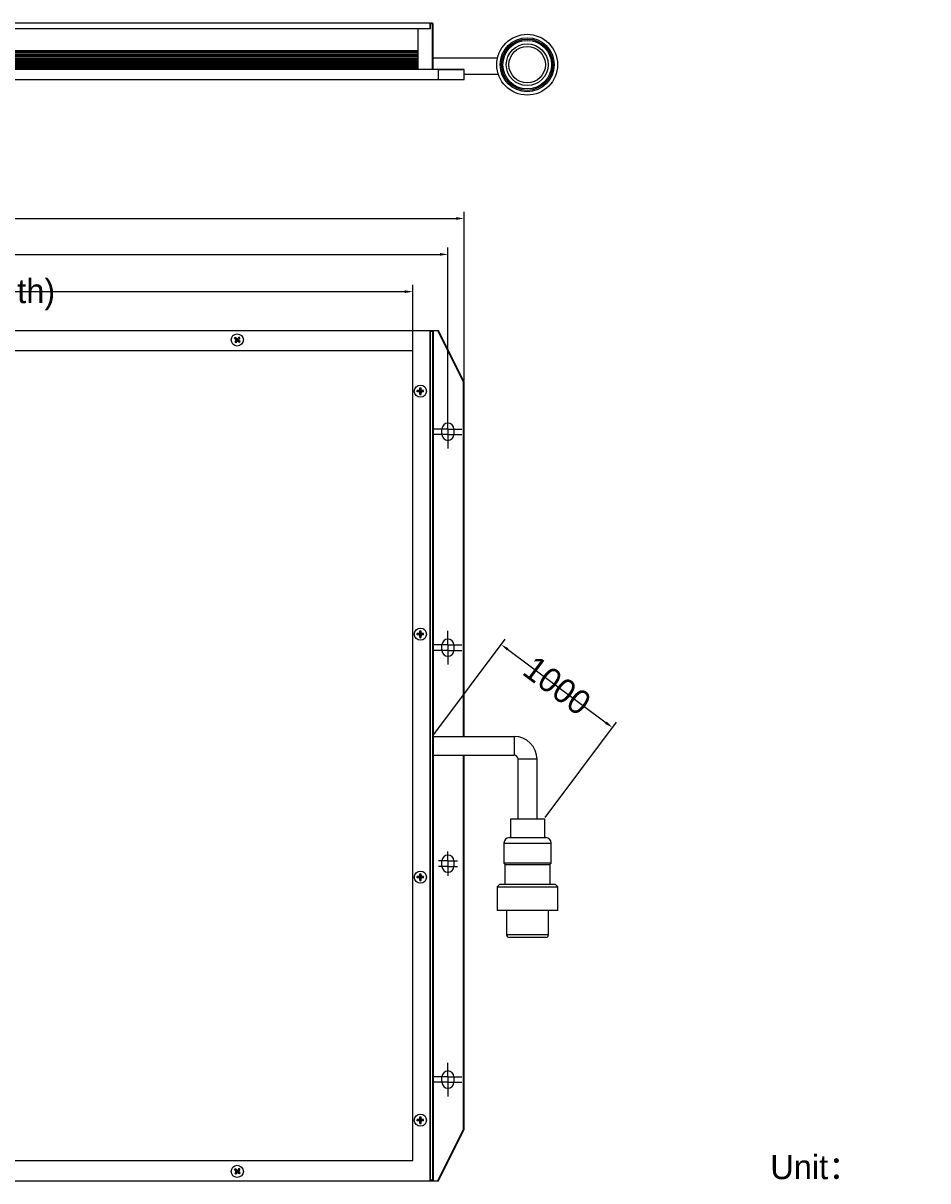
# Model space of a CAD drawing. Header units: millimetres. Extents: x 63 to 733, y 50 to 500.
# Tile 2 of 2: x 398 to 733, y 71 to 500. Entities that reach past the tile are written whole.
import ezdxf

# ---------------------------------------------------------------- set-up
doc = ezdxf.new("R2010")
doc.units = ezdxf.units.MM
doc.header["$LTSCALE"] = 46.255
doc.header["$PDMODE"] = 3
doc.header["$PDSIZE"] = 8
doc.linetypes.add('CENTER', pattern=[0.6, 0.375, -0.075, 0.075, -0.075])
doc.layers.get('0').update_dxf_attribs({"linetype": 'CONTINUOUS'})
doc.layers.get('Defpoints').update_dxf_attribs({"linetype": 'CONTINUOUS'})
for name, color, linetype in [('00_COMPONENTS', 7, 'CONTINUOUS'), ('03_ALL_AXES', 7, 'CONTINUOUS'), ('05_ALL_CURVES', 7, 'CONTINUOUS'), ('50_ALL_DETAILS', 7, 'CONTINUOUS'), ('51__DRAFT_DIMS', 7, 'CONTINUOUS')]:
    doc.layers.add(name, color=color, linetype=linetype)
doc.styles.get("Standard").update_dxf_attribs({"font": 'simfang.ttf'})
doc.dimstyles.new('DIMSTYLE_1', dxfattribs={"dimtxt": 3, "dimasz": 3, "dimexe": 2.5, "dimexo": 0.5, "dimgap": 0.75, "dimtad": 1, "dimdsep": 46, "dimtxsty": 'STANDARD', "dimblk": '_FILLED', "dimblk1": '_FILLED', "dimblk2": '_FILLED', "dimcen": 0.09, "dimclrt": 3, "dimazin": 2, "dimtp": 0.3, "dimtm": 0.3, "dimtfac": 1, "dimtofl": 0, "dimtmove": 0, "dimatfit": 3, "dimldrblk": '_FILLED', "dimfxl": 1, "dimtolj": 1, "dimarcsym": 0})
doc.dimstyles.new('DIMSTYLE_2', dxfattribs={"dimtxt": 3, "dimasz": 3, "dimexe": 2.5, "dimexo": 0.5, "dimgap": 0.75, "dimtad": 1, "dimdsep": 46, "dimtxsty": 'STANDARD', "dimblk": '_FILLED', "dimblk1": '_FILLED', "dimblk2": '_FILLED', "dimcen": 0.09, "dimclrt": 3, "dimazin": 2, "dimtp": 0.5, "dimtm": 0.5, "dimtfac": 1, "dimtofl": 0, "dimtmove": 0, "dimatfit": 3, "dimldrblk": '_FILLED', "dimfxl": 1, "dimtolj": 1, "dimarcsym": 0})
doc.dimstyles.new('DIMSTYLE_3', dxfattribs={"dimtxt": 3, "dimasz": 3, "dimexe": 2.5, "dimexo": 0.5, "dimgap": 0.75, "dimtad": 1, "dimdsep": 46, "dimtxsty": 'STANDARD', "dimblk": '_FILLED', "dimblk1": '_FILLED', "dimblk2": '_FILLED', "dimcen": 0.09, "dimclrt": 3, "dimazin": 2, "dimtp": 0.8, "dimtm": 0.8, "dimtfac": 1, "dimtofl": 0, "dimtmove": 0, "dimatfit": 3, "dimldrblk": '_FILLED', "dimfxl": 1, "dimtolj": 1, "dimarcsym": 0})

# ---------------------------------------------------------------- blocks, each defined once
blk = doc.blocks.new('_FILLED')
at = {"color": 0, "linetype": 'ByBlock'}
blk.add_solid([(0, 0), (-1, 0.17), (-1, -0.17)], dxfattribs=at)
blk = doc.blocks.new('*D42')
at = {"layer": '51__DRAFT_DIMS', "color": 0, "lineweight": -2}
for p, q in [((142.62, 378.47), (142.62, 402.61)), ((145.62, 400.11), (539.62, 400.11)), ((542.62, 378.47), (542.62, 402.61))]:
    blk.add_line(p, q, dxfattribs=at)
at = {"layer": 'Defpoints', "color": 0}
for p in [(542.62, 400.11), (142.62, 377.97), (542.62, 377.97)]:
    blk.add_point(p, dxfattribs=at)
at = {"layer": '51__DRAFT_DIMS', "color": 0, "linetype": 'ByBlock', "lineweight": -2, "xscale": 3, "yscale": 3, "zscale": 3, "rotation": 180}
blk.add_blockref('_FILLED', (142.62, 400.11), dxfattribs=at)
at = {"layer": '51__DRAFT_DIMS', "color": 0, "linetype": 'ByBlock', "lineweight": -2, "xscale": 3, "yscale": 3, "zscale": 3}
blk.add_blockref('_FILLED', (542.62, 400.11), dxfattribs=at)
at = {"layer": '51__DRAFT_DIMS', "color": 3, "insert": (342.62, 409.36), "char_height": 3, "attachment_point": 2, "line_spacing_factor": 0.9}
blk.add_mtext('\\A1;\\A1;\\P{\\fFZLanTingHei-R-GBK|b0|i0|c134|p2;\\H3x;\\C0;400(\\f方正兰亭黑_GBK|b0|i0|c134|p0;\\C256;Emitting area length\\fFZLanTingHei-R-GBK|b0|i0|c134|p2;\\C0;)}', dxfattribs=at)
blk = doc.blocks.new('*D44')
at = {"layer": '51__DRAFT_DIMS', "color": 0, "lineweight": -2}
for p, q in [((123.62, 367.17), (123.62, 429.72)), ((561.62, 367.17), (561.62, 429.72)), ((126.62, 427.22), (558.62, 427.22))]:
    blk.add_line(p, q, dxfattribs=at)
at = {"layer": 'Defpoints', "color": 0}
for p in [(561.62, 427.22), (123.62, 366.67), (561.62, 366.67)]:
    blk.add_point(p, dxfattribs=at)
at = {"layer": '51__DRAFT_DIMS', "color": 0, "linetype": 'ByBlock', "lineweight": -2, "xscale": 3, "yscale": 3, "zscale": 3, "rotation": 180}
blk.add_blockref('_FILLED', (123.62, 427.22), dxfattribs=at)
at = {"layer": '51__DRAFT_DIMS', "color": 0, "linetype": 'ByBlock', "lineweight": -2, "xscale": 3, "yscale": 3, "zscale": 3}
blk.add_blockref('_FILLED', (561.62, 427.22), dxfattribs=at)
at = {"layer": '51__DRAFT_DIMS', "color": 3, "insert": (342.54, 431.97), "char_height": 3, "attachment_point": 2, "line_spacing_factor": 0.9}
blk.add_mtext('\\A1;\\A1;{\\fFZLanTingHei-R-GBK|b0|i0|c134|p2;\\H3x;\\C0;438}', dxfattribs=at)
blk = doc.blocks.new('*D48')
at = {"layer": '51__DRAFT_DIMS', "color": 0, "lineweight": -2}
for p, q in [((129.62, 353.78), (129.62, 416.42)), ((555.62, 354.07), (555.62, 416.42)), ((132.62, 413.92), (552.62, 413.92))]:
    blk.add_line(p, q, dxfattribs=at)
at = {"layer": 'Defpoints', "color": 0}
for p in [(555.62, 413.92), (129.62, 353.28), (555.62, 353.57)]:
    blk.add_point(p, dxfattribs=at)
at = {"layer": '51__DRAFT_DIMS', "color": 0, "linetype": 'ByBlock', "lineweight": -2, "xscale": 3, "yscale": 3, "zscale": 3, "rotation": 180}
blk.add_blockref('_FILLED', (129.62, 413.92), dxfattribs=at)
at = {"layer": '51__DRAFT_DIMS', "color": 0, "linetype": 'ByBlock', "lineweight": -2, "xscale": 3, "yscale": 3, "zscale": 3}
blk.add_blockref('_FILLED', (555.62, 413.92), dxfattribs=at)
at = {"layer": '51__DRAFT_DIMS', "color": 3, "insert": (342.55, 418.67), "char_height": 3, "attachment_point": 2, "line_spacing_factor": 0.9}
blk.add_mtext('\\A1;\\A1;{\\fFZLanTingHei-R-GBK|b0|i0|c134|p2;\\H3x;\\C0;426}', dxfattribs=at)
blk = doc.blocks.new('*D49')
at = {"layer": '51__DRAFT_DIMS', "color": 0, "lineweight": -2}
for p, q in [((550.4, 236.07), (576.8, 271.42)), ((577.71, 267.63), (614.15, 240.42)), ((591.65, 205.27), (618.05, 240.62))]:
    blk.add_line(p, q, dxfattribs=at)
at = {"layer": 'Defpoints', "color": 0}
for p in [(616.55, 238.62), (550.1, 235.67), (591.35, 204.87)]:
    blk.add_point(p, dxfattribs=at)
at = {"layer": '51__DRAFT_DIMS', "color": 0, "linetype": 'ByBlock', "lineweight": -2, "xscale": 3, "yscale": 3, "zscale": 3}
for p, rotation in [((575.3, 269.42), 143.2525290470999), ((616.55, 238.62), 323.2525290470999)]:
    blk.add_blockref('_FILLED', p, dxfattribs=dict(at, rotation=rotation))
at = {"layer": '51__DRAFT_DIMS', "color": 3, "insert": (598.77, 257.83), "char_height": 3, "attachment_point": 2, "rotation": 323.2525, "line_spacing_factor": 0.9}
blk.add_mtext('\\A1;{\\fFZLanTingHei-R-GBK|b0|i0|c134|p2;\\H3x;\\C0;1000}', dxfattribs=at)

msp = doc.modelspace()

# ---------------------------------------------------------------- linework, layer by layer
at = {"layer": '00_COMPONENTS', "color": 0}
for p, q in [((136.11837, 497.57522), (549.11837, 497.57522)), ((548.91837, 499.57522), (136.31837, 499.57522)), ((544.41837, 497.57522), (544.41837, 482.57522)), ((548.91837, 499.57522), (548.91837, 497.57522)), ((549.91837, 499.57522), (549.11837, 499.57522)), ((549.11837, 497.57522), (549.11837, 499.57522)), ((549.91837, 499.37522), (549.11837, 499.37522)), ((549.91837, 499.57522), (550.11837, 499.37522)), ((550.01837, 499.47522), (549.91837, 499.37522)), ((549.91837, 482.57522), (549.91837, 499.37522)), ((550.11837, 482.57522), (550.11837, 499.37522)), ((140.81837, 489.42522), (544.41837, 489.42522)), ((140.81837, 489.26522), (544.41837, 489.26522)), ((544.41837, 488.73522), (140.81837, 488.73522)), ((544.41837, 488.41522), (140.81837, 488.41522)), ((140.81837, 487.98522), (544.41837, 487.98522)), ((140.81837, 487.66522), (544.41837, 487.66522)), ((544.41837, 487.23522), (140.81837, 487.23522)), ((544.41837, 486.91522), (140.81837, 486.91522)), ((140.81837, 486.48522), (544.41837, 486.48522)), ((140.81837, 486.16522), (544.41837, 486.16522)), ((544.41837, 485.73522), (140.81837, 485.73522)), ((544.41837, 485.41522), (140.81837, 485.41522)), ((140.81837, 484.98522), (544.41837, 484.98522)), ((140.81837, 484.66522), (544.41837, 484.66522)), ((550.11837, 486.74498), (574.00705, 486.74498)), ((123.81837, 482.57522), (561.41837, 482.57522)), ((544.41837, 484.23522), (140.81837, 484.23522)), ((544.41837, 483.91522), (140.81837, 483.91522)), ((140.81837, 483.48522), (544.41837, 483.48522)), ((140.81837, 483.16522), (544.41837, 483.16522)), ((544.41837, 482.61522), (140.81837, 482.61522)), ((552.11837, 482.37522), (551.89489, 482.57522)), ((552.11837, 482.37522), (561.61837, 482.37522)), ((552.11837, 478.57522), (552.11837, 482.37522)), ((561.61837, 482.37522), (561.41837, 482.57522)), ((561.46213, 480.68593), (574.27067, 480.68593)), ((561.61837, 478.57522), (561.61837, 482.37522)), ((561.61837, 478.57522), (123.61837, 478.57522)), ((133.11837, 385.72265), (552.11837, 385.72265)), ((476.53213, 382.79062), (476.84931, 383.17714)), ((477.03461, 382.37829), (476.53213, 382.79062)), ((477.07621, 381.95607), (476.66388, 381.45359)), ((477.35179, 382.76481), (476.84931, 383.17714)), ((477.14285, 382.17579), (478.09388, 382.2695)), ((477.26652, 382.18798), (477.5837, 382.5745)), ((477.65304, 381.8708), (477.26652, 382.18798)), ((477.81163, 382.06406), (477.42511, 382.38124)), ((477.77696, 382.41591), (477.45978, 382.02939)), ((477.66523, 381.74713), (477.57151, 382.69816)), ((477.97022, 382.25732), (477.5837, 382.5745)), ((477.65304, 381.8708), (477.97022, 382.25732)), ((478.18634, 383.30889), (477.77401, 382.80641)), ((478.38743, 381.26816), (477.88495, 381.68049)), ((478.57286, 382.99171), (478.16053, 382.48923)), ((478.57286, 382.99171), (478.18634, 383.30889)), ((478.70461, 381.65468), (478.20213, 382.06701)), ((548.91837, 385.72265), (548.91837, 70.72265)), ((549.11837, 70.72265), (549.11837, 385.72265)), ((549.11837, 385.52265), (549.91837, 385.52265)), ((549.91837, 385.72265), (550.11837, 385.52265)), ((550.01837, 385.62265), (549.91837, 385.52265)), ((549.91837, 385.52265), (549.91837, 70.92265)), ((550.11837, 385.52265), (550.11837, 70.92265)), ((561.41837, 366.6215), (551.89489, 385.72265)), ((561.61837, 366.6686), (552.11837, 385.72265)), ((477.0504, 381.13641), (476.66388, 381.45359)), ((477.46273, 381.63889), (477.0504, 381.13641)), ((478.38743, 381.26816), (478.70461, 381.65468)), ((561.61837, 366.6686), (561.41837, 366.6215)), ((561.41837, 235.47265), (561.41837, 366.6215)), ((561.61837, 235.47265), (561.61837, 366.6686)), ((544.86837, 363.47265), (544.21837, 363.47265)), ((544.21837, 362.97265), (544.21837, 363.47265)), ((544.86837, 362.97265), (544.21837, 362.97265)), ((545.0805, 362.88478), (545.75624, 363.56052)), ((545.0805, 363.56052), (545.75624, 362.88478)), ((545.16837, 364.42265), (545.66837, 364.42265)), ((545.16837, 363.77265), (545.16837, 364.42265)), ((545.16837, 363.47265), (545.66837, 363.47265)), ((545.16837, 362.97265), (545.16837, 363.47265)), ((545.66837, 363.22265), (545.16837, 363.22265)), ((545.16837, 362.97265), (545.66837, 362.97265)), ((545.16837, 362.02265), (545.16837, 362.67265)), ((545.16837, 362.02265), (545.66837, 362.02265)), ((545.41837, 362.97265), (545.41837, 363.47265)), ((545.66837, 363.77265), (545.66837, 364.42265)), ((545.66837, 362.97265), (545.66837, 363.47265)), ((545.66837, 362.02265), (545.66837, 362.67265)), ((546.61837, 363.47265), (545.96837, 363.47265)), ((546.61837, 362.97265), (545.96837, 362.97265)), ((546.61837, 362.97265), (546.61837, 363.47265)), ((553.41837, 347.22265), (553.41837, 349.22265)), ((557.81837, 349.22265), (557.81837, 347.22265)), ((544.86837, 273.47265), (544.21837, 273.47265)), ((544.21837, 272.97265), (544.21837, 273.47265)), ((544.86837, 272.97265), (544.21837, 272.97265)), ((545.0805, 272.88478), (545.75624, 273.56052)), ((545.0805, 273.56052), (545.75624, 272.88478)), ((545.16837, 274.42265), (545.66837, 274.42265)), ((545.16837, 273.77265), (545.16837, 274.42265)), ((545.16837, 273.47265), (545.66837, 273.47265)), ((545.16837, 272.97265), (545.16837, 273.47265)), ((545.66837, 273.22265), (545.16837, 273.22265)), ((545.16837, 272.97265), (545.66837, 272.97265)), ((545.16837, 272.02265), (545.16837, 272.67265)), ((545.16837, 272.02265), (545.66837, 272.02265)), ((545.41837, 272.97265), (545.41837, 273.47265)), ((545.66837, 273.77265), (545.66837, 274.42265)), ((545.66837, 272.97265), (545.66837, 273.47265)), ((545.66837, 272.02265), (545.66837, 272.67265)), ((546.61837, 273.47265), (545.96837, 273.47265)), ((546.61837, 272.97265), (545.96837, 272.97265)), ((546.61837, 272.97265), (546.61837, 273.47265)), ((553.41837, 267.22265), (553.41837, 269.22265)), ((557.81837, 269.22265), (557.81837, 267.22265)), ((550.10243, 235.37045), (580.10243, 235.37045)), ((580.10243, 235.37045), (580.10243, 228.37045)), ((550.10243, 228.37045), (580.10243, 228.37045)), ((561.41837, 89.82379), (561.41837, 228.47265)), ((561.61837, 89.7767), (561.61837, 228.47265)), ((588.60243, 226.87045), (581.60243, 226.87045)), ((581.60243, 204.87045), (581.60243, 226.87045)), ((588.60243, 204.87045), (588.60243, 226.87045)), ((578.85243, 204.87045), (591.35243, 204.87045)), ((578.85243, 197.87045), (578.85243, 204.87045)), ((591.35243, 204.87045), (591.35243, 197.87045)), ((578.35243, 197.87045), (591.85243, 197.87045)), ((576.35243, 195.87045), (593.85243, 195.87045)), ((576.35243, 195.87045), (576.35243, 188.37045)), ((593.85243, 188.37045), (593.85243, 195.87045)), ((553.41837, 187.22265), (553.41837, 189.22265)), ((557.81837, 189.22265), (557.81837, 187.22265)), ((545.16837, 184.42265), (545.66837, 184.42265)), ((545.16837, 183.77265), (545.16837, 184.42265)), ((545.66837, 183.77265), (545.66837, 184.42265)), ((593.85243, 188.37045), (576.35243, 188.37045)), ((576.85243, 187.87045), (576.35243, 188.37045)), ((576.85243, 187.87045), (593.35243, 187.87045)), ((576.85243, 180.62045), (576.85243, 187.87045)), ((593.35243, 187.87045), (593.85243, 188.37045)), ((593.35243, 187.87045), (593.35243, 180.62045)), ((544.86837, 183.47265), (544.21837, 183.47265)), ((544.21837, 182.97265), (544.21837, 183.47265)), ((544.86837, 182.97265), (544.21837, 182.97265)), ((545.0805, 183.56052), (545.75624, 182.88478)), ((545.0805, 182.88478), (545.75624, 183.56052)), ((545.16837, 183.47265), (545.66837, 183.47265)), ((545.16837, 182.97265), (545.16837, 183.47265)), ((545.66837, 183.22265), (545.16837, 183.22265)), ((545.16837, 182.97265), (545.66837, 182.97265)), ((545.16837, 182.02265), (545.16837, 182.67265)), ((545.16837, 182.02265), (545.66837, 182.02265)), ((545.41837, 182.97265), (545.41837, 183.47265)), ((545.66837, 182.97265), (545.66837, 183.47265)), ((545.66837, 182.02265), (545.66837, 182.67265)), ((546.61837, 183.47265), (545.96837, 183.47265)), ((546.61837, 182.97265), (545.96837, 182.97265)), ((546.61837, 182.97265), (546.61837, 183.47265)), ((574.85243, 180.62045), (573.85243, 179.62045)), ((574.85244, 180.62045), (595.35243, 180.62045)), ((595.35243, 180.62045), (596.35243, 179.62045)), ((573.85243, 179.62045), (596.35243, 179.62045)), ((573.85243, 179.62045), (573.85243, 170.87045)), ((596.35243, 170.87045), (596.35243, 179.62045)), ((596.35243, 170.87045), (573.85243, 170.87045)), ((577.35243, 170.87045), (577.35243, 161.87045)), ((592.85243, 161.87045), (592.85243, 170.87045)), ((592.85243, 161.87045), (577.35243, 161.87045)), ((591.85243, 160.87045), (578.35243, 160.87045)), ((553.41837, 107.22265), (553.41837, 109.22265)), ((557.81837, 109.22265), (557.81837, 107.22265)), ((545.16837, 94.42265), (545.66837, 94.42265)), ((545.16837, 93.77265), (545.16837, 94.42265)), ((545.66837, 93.77265), (545.66837, 94.42265)), ((544.86837, 93.47265), (544.21837, 93.47265)), ((544.21837, 92.97265), (544.21837, 93.47265)), ((544.86837, 92.97265), (544.21837, 92.97265)), ((545.0805, 93.56052), (545.75624, 92.88478)), ((545.0805, 92.88478), (545.75624, 93.56052)), ((545.16837, 93.47265), (545.66837, 93.47265)), ((545.16837, 92.97265), (545.16837, 93.47265)), ((545.66837, 93.22265), (545.16837, 93.22265)), ((545.16837, 92.97265), (545.66837, 92.97265)), ((545.16837, 92.02265), (545.16837, 92.67265)), ((545.16837, 92.02265), (545.66837, 92.02265)), ((545.41837, 92.97265), (545.41837, 93.47265)), ((545.66837, 92.97265), (545.66837, 93.47265)), ((545.66837, 92.02265), (545.66837, 92.67265)), ((546.61837, 93.47265), (545.96837, 93.47265)), ((546.61837, 92.97265), (545.96837, 92.97265)), ((546.61837, 92.97265), (546.61837, 93.47265)), ((551.89489, 70.72265), (561.41837, 89.82379)), ((552.11837, 70.72265), (561.61837, 89.7767)), ((561.61837, 89.7767), (561.41837, 89.82379)), ((476.53213, 74.79062), (476.84931, 75.17714)), ((477.03461, 74.37829), (476.53213, 74.79062)), ((477.07621, 73.95607), (476.66388, 73.45359)), ((477.0504, 73.13641), (476.66388, 73.45359)), ((477.35179, 74.76481), (476.84931, 75.17714)), ((477.46273, 73.63889), (477.0504, 73.13641)), ((477.14285, 74.17579), (478.09388, 74.2695)), ((477.26652, 74.18798), (477.5837, 74.5745)), ((477.65304, 73.8708), (477.26652, 74.18798)), ((477.81163, 74.06406), (477.42511, 74.38124)), ((477.77696, 74.41591), (477.45978, 74.02939)), ((477.66523, 73.74713), (477.57151, 74.69816)), ((477.97022, 74.25732), (477.5837, 74.5745)), ((477.65304, 73.8708), (477.97022, 74.25732)), ((478.18634, 75.30889), (477.77401, 74.80641)), ((478.38743, 73.26816), (477.88495, 73.68049)), ((478.57286, 74.99171), (478.16053, 74.48923)), ((478.57286, 74.99171), (478.18634, 75.30889)), ((478.70461, 73.65468), (478.20213, 74.06701)), ((478.38743, 73.26816), (478.70461, 73.65468)), ((133.11837, 70.72265), (552.11837, 70.72265)), ((549.91837, 70.92265), (549.11837, 70.92265)), ((549.91837, 70.92265), (550.01837, 70.82265)), ((550.11837, 70.92265), (549.91837, 70.72265))]:
    msp.add_line(p, q, dxfattribs=at)
for centre, radius in [((584.96213, 484.18593), 11.25), ((584.96213, 484.18593), 10), ((584.96213, 484.18593), 9.5), ((584.96213, 484.18593), 9), ((584.96213, 484.18593), 7.75), ((584.96213, 484.18593), 6.75), ((477.61837, 382.22265), 2.25), ((545.41837, 363.22265), 2.25), ((545.41837, 273.22265), 2.25), ((545.41837, 183.22265), 2.25), ((545.41837, 93.22265), 2.25), ((477.61837, 74.22265), 2.25)]:
    msp.add_circle(centre, radius, dxfattribs=at)
for centre, radius, start, end in [((476.8443, 382.14637), 0.3, 320.6276027, 50.6276027), ((477.54209, 382.99672), 0.3, 230.6276027, 320.6276027), ((477.69464, 381.44858), 0.3, 50.6276027, 140.6276027), ((478.39244, 382.29892), 0.3, 140.6276027, 230.6276027), ((544.86837, 363.77265), 0.3, 270, 0), ((544.86837, 362.67265), 0.3, 0, 90), ((545.96837, 363.77265), 0.3, 180, 270), ((545.96837, 362.67265), 0.3, 90, 180), ((555.61837, 349.22265), 2.2, 0, 180), ((555.61837, 347.22265), 2.2, 180, 0), ((544.86837, 273.77265), 0.3, 270, 0), ((544.86837, 272.67265), 0.3, 0, 90), ((545.96837, 273.77265), 0.3, 180, 270), ((545.96837, 272.67265), 0.3, 90, 180), ((555.61837, 269.22265), 2.2, 0, 180), ((555.61837, 267.22265), 2.2, 180, 0), ((580.10243, 226.87045), 8.5, 0, 90), ((580.10243, 226.87045), 1.5, 0, 90), ((578.35243, 195.87045), 2, 90, 180), ((591.85243, 195.87045), 2, 0, 90), ((555.61837, 189.22265), 2.2, 0, 180), ((555.61837, 187.22265), 2.2, 180, 0), ((544.86837, 183.77265), 0.3, 270, 0), ((544.86837, 182.67265), 0.3, 0, 90), ((545.96837, 183.77265), 0.3, 180, 270), ((545.96837, 182.67265), 0.3, 90, 180), ((578.35243, 161.87045), 1, 180, 270), ((591.85243, 161.87045), 1, 270, 0), ((555.61837, 109.22265), 2.2, 0, 180), ((555.61837, 107.22265), 2.2, 180, 0), ((544.86837, 93.77265), 0.3, 270, 0), ((544.86837, 92.67265), 0.3, 0, 90), ((545.96837, 93.77265), 0.3, 180, 270), ((545.96837, 92.67265), 0.3, 90, 180), ((476.8443, 74.14637), 0.3, 320.6276027, 50.6276027), ((477.54209, 74.99672), 0.3, 230.6276027, 320.6276027), ((477.69464, 73.44858), 0.3, 50.6276027, 140.6276027), ((478.39244, 74.29892), 0.3, 140.6276027, 230.6276027)]:
    msp.add_arc(centre, radius, start, end, dxfattribs=at)
at = {"layer": '03_ALL_AXES', "color": 0, "linetype": 'CENTER'}
for p, q in [((555.61837, 352.42265), (555.61837, 354.42265)), ((555.61837, 349.22265), (555.61837, 352.42265)), ((555.61837, 349.22265), (550.41837, 349.22265)), ((555.61837, 349.22265), (560.81837, 349.22265)), ((555.61837, 349.22265), (555.61837, 344.02265)), ((555.61837, 347.22265), (550.41837, 347.22265)), ((555.61837, 347.22265), (560.81837, 347.22265)), ((555.61837, 344.02265), (555.61837, 342.02265)), ((555.61837, 272.42265), (555.61837, 274.42265)), ((555.61837, 269.22265), (555.61837, 272.42265)), ((555.61837, 269.22265), (550.41837, 269.22265)), ((555.61837, 267.22265), (550.41837, 267.22265)), ((555.61837, 269.22265), (560.81837, 269.22265)), ((555.61837, 269.22265), (555.61837, 264.02265)), ((555.61837, 267.22265), (560.81837, 267.22265)), ((555.61837, 264.02265), (555.61837, 262.02265)), ((555.61837, 189.22265), (552.06837, 189.22265)), ((555.61837, 190.77265), (555.61837, 192.77265)), ((555.61837, 189.22265), (555.61837, 190.77265)), ((555.61837, 189.22265), (559.16837, 189.22265)), ((555.61837, 189.22265), (555.61837, 185.67265)), ((555.61837, 187.22265), (552.06837, 187.22265)), ((555.61837, 187.22265), (559.16837, 187.22265)), ((555.61837, 185.67265), (555.61837, 183.67265)), ((555.61837, 112.42265), (555.61837, 114.42265)), ((555.61837, 109.22265), (555.61837, 112.42265)), ((555.61837, 109.22265), (550.41837, 109.22265)), ((555.61837, 107.22265), (550.41837, 107.22265)), ((555.61837, 109.22265), (560.81837, 109.22265)), ((555.61837, 109.22265), (555.61837, 104.02265)), ((555.61837, 107.22265), (560.81837, 107.22265)), ((555.61837, 104.02265), (555.61837, 102.02265))]:
    msp.add_line(p, q, dxfattribs=at)
at = {"layer": '05_ALL_CURVES', "color": 0}
for p, q in [((542.61837, 378.22265), (142.61837, 378.22265)), ((542.61837, 78.22265), (542.61837, 378.22265)), ((142.61837, 78.22265), (542.61837, 78.22265))]:
    msp.add_line(p, q, dxfattribs=at)

# ---------------------------------------------------------------- texts
at = {"layer": '50_ALL_DETAILS', "color": 0, "insert": (674.98513, 80.34664), "char_height": 9, "width": 17.5898438, "attachment_point": 1, "line_spacing_factor": 0.9}
msp.add_mtext('{\\fFZLanTingHei-R-GBK|b0|i0|c134|p2;\\C0;Unit：mm}', dxfattribs=at)

# ---------------------------------------------------------------- dimensions: what is measured, and where the dimension line sits
at = {"layer": '51__DRAFT_DIMS', "color": 0}
for base, p1, p2, text, dimstyle, picture, middle in [((561.61837, 427.22155), (123.61837, 366.6686), (561.61837, 366.6686), '\\A1;{\\fFZLanTingHei-R-GBK|b0|i0|c134|p2;\\H3x;\\C0;<>}', 'DIMSTYLE_3', '*D44', (342.53634, 427.22155)), ((555.61837, 413.91613), (129.61837, 353.28441), (555.61837, 353.56935), '\\A1;{\\fFZLanTingHei-R-GBK|b0|i0|c134|p2;\\H3x;\\C0;<>}', 'DIMSTYLE_3', '*D48', (342.55391, 413.91613)), ((542.61837, 400.11075), (142.61837, 377.97265), (542.61837, 377.97265), '\\A1;\\P{\\fFZLanTingHei-R-GBK|b0|i0|c134|p2;\\H3x;\\C0;400(\\f方正兰亭黑_GBK|b0|i0|c134|p0;\\C256;Emitting area length\\fFZLanTingHei-R-GBK|b0|i0|c134|p2;\\C0;)}', 'DIMSTYLE_2', '*D42', (342.61837, 400.11075))]:
    dim = msp.add_linear_dim(base=base, p1=p1, p2=p2, text=text, dimstyle=dimstyle, override={"dimtxsty": 'STANDARD'}, dxfattribs=at)
    dim.commit()
    dim.dimension.update_dxf_attribs({"geometry": picture, "text_midpoint": middle, "dimtype": 160})
dim = msp.add_linear_dim(base=(616.55251, 238.62055), p1=(550.10243, 235.67045), p2=(591.35243, 204.87045), angle=323.252529, text='{\\fFZLanTingHei-R-GBK|b0|i0|c134|p2;\\H3x;\\C0;1000}', dimstyle='DIMSTYLE_1', override={"dimdec": 4, "dimtxsty": 'STANDARD'}, dxfattribs=at)
dim.commit()
dim.dimension.update_dxf_attribs({"geometry": '*D49', "text_midpoint": (597.57281, 256.22408)})

doc.saveas('drawing.dxf')
